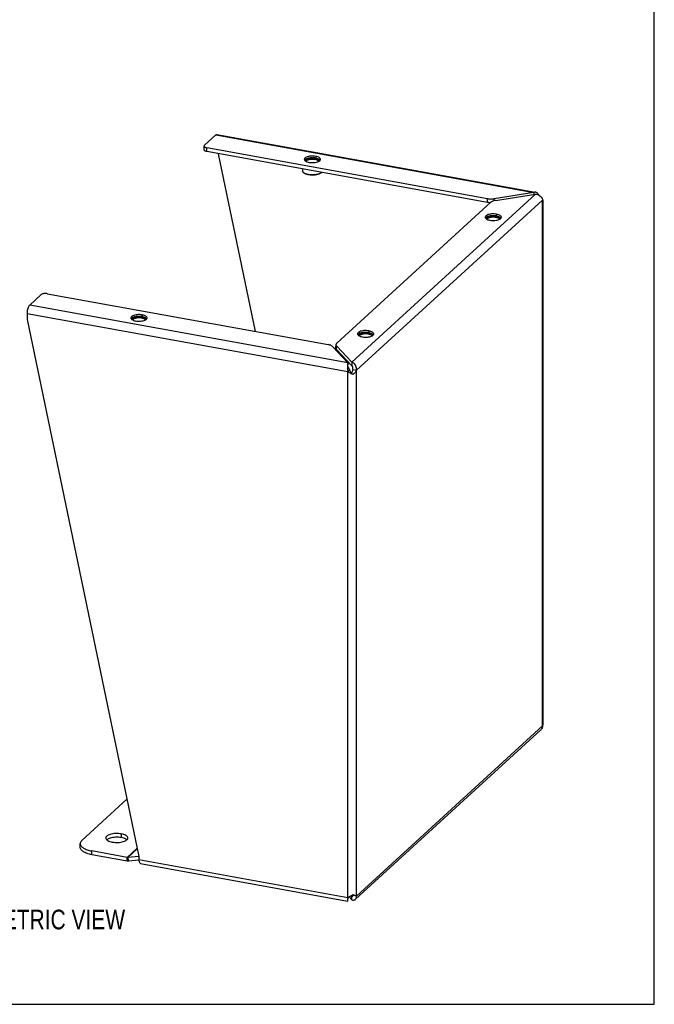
# Model space of a CAD drawing. Header units: inches. Extents: x 0 to 64.7, y 0 to 50.
# Tile 3 of 3: x 48.5 to 64.7, y 0 to 25.1. Entities that reach past the tile are written whole.
import ezdxf

# ---------------------------------------------------------------- set-up
doc = ezdxf.new("R2010")
doc.units = ezdxf.units.IN
doc.header["$LTSCALE"] = 3.558824
doc.header["$MEASUREMENT"] = 0
doc.layers.get('0').update_dxf_attribs({"linetype": 'CONTINUOUS'})
doc.layers.add('DIMENSIONS', color=7, linetype='CONTINUOUS')
doc.styles.get("Standard").update_dxf_attribs({"font": 'txt', "width": 0.8})

msp = doc.modelspace()

# ---------------------------------------------------------------- linework, layer by layer
at = {"color": 7, "linetype": 'Continuous'}
for p, q in [((64.706, 0), (64.706, 50)), ((53.225, 21.776), (53.225, 21.871)), ((53.299, 21.73), (53.299, 21.825)), ((60.453, 20.434), (53.299, 21.73)), ((54.533, 17.149), (53.589, 21.677)), ((56.071, 21.609), (56.071, 21.563)), ((56.086, 21.541), (56.096, 21.538)), ((55.737, 21.288), (55.737, 21.236)), ((55.773, 21.184), (55.764, 21.191)), ((56.202, 21.184), (56.211, 21.191)), ((56.211, 21.191), (56.208, 21.189)), ((61.636, 20.686), (61.636, 20.639)), ((60.453, 20.434), (60.453, 20.529)), ((60.524, 20.427), (60.508, 20.427)), ((60.621, 20.478), (60.621, 20.527)), ((60.683, 20.134), (60.683, 20.088)), ((60.698, 20.066), (60.707, 20.063)), ((51.648, 17.568), (51.648, 17.522)), ((51.663, 17.5), (51.673, 17.497)), ((57.429, 17.162), (57.429, 17.116)), ((57.444, 17.093), (57.453, 17.09)), ((56.587, 16.716), (56.587, 16.779)), ((56.602, 16.684), (56.602, 16.779)), ((56.992, 16.271), (56.602, 16.684)), ((56.891, 16.351), (56.891, 16.298)), ((56.992, 16.366), (56.992, 16.271)), ((56.893, 16.124), (56.935, 16.163)), ((56.977, 16.096), (56.967, 16.111)), ((56.983, 16.087), (56.977, 16.096)), ((56.99, 16.101), (56.983, 16.087)), ((56.991, 16.079), (56.983, 16.087)), ((57.02, 16.048), (56.991, 16.079)), ((57.009, 16.145), (57.004, 16.13)), ((57.018, 16.176), (57.113, 16.158)), ((51.114, 4.343), (51.114, 4.248)), ((50.068, 3.999), (50.068, 4.094)), ((50.364, 3.813), (50.364, 3.908)), ((51.265, 3.65), (50.364, 3.813)), ((51.265, 3.65), (51.265, 3.745)), ((51.305, 3.648), (51.28, 3.744)), ((51.564, 3.671), (51.305, 3.648)), ((56.98, 2.771), (56.992, 2.758)), ((57.015, 2.78), (56.992, 2.758)), ((57.011, 2.792), (57.014, 2.786)), ((57.014, 2.786), (57.02, 2.771)), ((57.113, 2.759), (57.018, 2.777)), ((56.89, 2.678), (56.891, 2.682)), ((56.891, 2.647), (56.891, 2.7)), ((56.992, 2.663), (56.992, 2.758)), ((0, 0), (64.706, 0))]:
    msp.add_line(p, q, dxfattribs=at)
at = {"color": 3, "linetype": 'Continuous'}
for p, q in [((53.235, 21.892), (53.524, 22.155)), ((53.524, 22.155), (61.636, 20.686)), ((53.553, 22.167), (61.666, 20.697)), ((60.453, 20.529), (53.299, 21.825)), ((55.795, 21.502), (55.809, 21.49)), ((55.809, 21.49), (55.827, 21.48)), ((56.091, 21.46), (56.117, 21.467)), ((56.117, 21.467), (56.141, 21.476)), ((56.141, 21.476), (56.161, 21.487)), ((56.161, 21.487), (56.176, 21.498)), ((56.176, 21.498), (56.187, 21.511)), ((61.675, 20.645), (56.992, 16.366)), ((61.636, 20.686), (60.621, 20.527)), ((60.66, 20.486), (61.675, 20.645)), ((56.606, 16.848), (60.538, 20.439)), ((57.113, 16.158), (61.858, 20.494)), ((61.853, 20.515), (61.858, 20.494)), ((61.858, 7.095), (61.858, 20.494)), ((61.859, 20.475), (61.861, 20.47)), ((61.873, 7.162), (61.873, 20.481)), ((60.406, 20.027), (60.42, 20.015)), ((60.42, 20.015), (60.438, 20.005)), ((60.702, 19.985), (60.728, 19.992)), ((60.728, 19.992), (60.752, 20.001)), ((60.752, 20.001), (60.772, 20.012)), ((60.772, 20.012), (60.787, 20.023)), ((60.787, 20.023), (60.798, 20.036)), ((49.066, 18.083), (48.778, 17.82)), ((49.231, 18.109), (56.385, 16.813)), ((56.891, 16.351), (48.778, 17.82)), ((48.711, 17.606), (48.711, 17.447)), ((48.711, 17.606), (56.893, 16.124)), ((48.711, 17.447), (51.564, 3.765)), ((51.371, 17.461), (51.385, 17.45)), ((51.385, 17.45), (51.404, 17.439)), ((51.667, 17.419), (51.694, 17.426)), ((51.694, 17.426), (51.718, 17.435)), ((51.718, 17.435), (51.737, 17.446)), ((51.737, 17.446), (51.753, 17.457)), ((51.753, 17.457), (51.764, 17.47)), ((57.533, 17.051), (57.544, 17.063)), ((57.152, 17.055), (57.166, 17.043)), ((57.166, 17.043), (57.184, 17.032)), ((57.448, 17.012), (57.475, 17.02)), ((57.475, 17.02), (57.498, 17.029)), ((57.498, 17.029), (57.518, 17.039)), ((57.518, 17.039), (57.533, 17.051)), ((56.501, 16.764), (56.891, 16.351)), ((56.992, 16.366), (56.602, 16.779)), ((56.879, 16.28), (56.878, 16.256)), ((56.893, 2.725), (56.893, 16.124)), ((57.113, 2.759), (57.113, 16.158)), ((57.113, 2.759), (61.858, 7.095)), ((57.088, 2.677), (61.804, 6.986)), ((51.259, 5.226), (50.111, 4.177)), ((51.265, 3.745), (50.364, 3.908)), ((51.519, 3.977), (51.265, 3.745)), ((51.522, 3.965), (51.28, 3.744)), ((51.563, 3.769), (51.28, 3.744)), ((51.564, 3.765), (51.564, 3.69)), ((51.564, 3.69), (56.893, 2.725)), ((51.602, 3.588), (56.881, 2.632)), ((56.956, 2.757), (56.978, 2.77)), ((57.02, 2.799), (57.04, 2.79)), ((56.887, 2.703), (56.882, 2.684)), ((56.893, 2.725), (56.887, 2.703)), ((56.893, 2.725), (56.913, 2.735)), ((56.921, 2.738), (56.992, 2.663))]:
    msp.add_line(p, q, dxfattribs=at)
for points in [[(53.524, 22.155), (53.534, 22.163), (53.545, 22.167), (53.553, 22.167)], [(53.235, 21.892), (53.229, 21.884), (53.225, 21.876), (53.225, 21.871)], [(53.225, 21.871), (53.225, 21.868), (53.227, 21.86), (53.233, 21.853), (53.241, 21.846), (53.253, 21.839), (53.266, 21.833), (53.281, 21.828), (53.299, 21.825)], [(56.071, 21.609), (56.04, 21.614), (56.009, 21.616), (55.977, 21.616), (55.944, 21.615), (55.913, 21.611), (55.884, 21.605), (55.857, 21.598), (55.834, 21.589), (55.814, 21.578), (55.799, 21.567), (55.788, 21.554), (55.782, 21.541), (55.781, 21.532)], [(56.194, 21.532), (56.194, 21.537), (56.189, 21.55), (56.18, 21.563), (56.166, 21.574), (56.148, 21.585), (56.126, 21.595), (56.1, 21.603), (56.071, 21.609)], [(55.781, 21.532), (55.781, 21.528), (55.785, 21.515), (55.795, 21.502)], [(55.827, 21.48), (55.849, 21.47), (55.875, 21.462), (55.903, 21.456)], [(55.903, 21.456), (55.934, 21.451), (55.966, 21.449), (55.998, 21.449), (56.03, 21.45), (56.061, 21.454), (56.091, 21.46)], [(56.187, 21.511), (56.193, 21.524), (56.194, 21.532)], [(61.686, 20.694), (61.671, 20.695), (61.654, 20.692), (61.636, 20.686)], [(61.675, 20.645), (61.702, 20.642), (61.728, 20.635), (61.753, 20.624), (61.777, 20.611), (61.798, 20.595), (61.817, 20.577), (61.832, 20.557), (61.844, 20.536), (61.853, 20.515)], [(61.719, 20.679), (61.704, 20.688), (61.688, 20.693), (61.686, 20.694)], [(61.76, 20.62), (61.757, 20.629), (61.745, 20.649), (61.733, 20.666), (61.719, 20.679)], [(60.453, 20.529), (60.48, 20.525), (60.508, 20.522), (60.536, 20.521), (60.565, 20.522), (60.593, 20.524), (60.621, 20.527)], [(60.66, 20.486), (60.633, 20.481), (60.609, 20.475), (60.587, 20.468), (60.568, 20.459), (60.551, 20.45), (60.538, 20.439)], [(61.873, 20.481), (61.872, 20.482), (61.87, 20.485), (61.866, 20.489), (61.858, 20.494)], [(60.683, 20.134), (60.652, 20.139), (60.62, 20.141), (60.588, 20.141), (60.556, 20.14), (60.525, 20.136), (60.495, 20.13), (60.469, 20.123), (60.445, 20.114), (60.425, 20.103), (60.41, 20.092), (60.399, 20.079), (60.393, 20.066), (60.392, 20.057)], [(60.805, 20.057), (60.805, 20.062), (60.801, 20.075), (60.791, 20.087), (60.777, 20.099), (60.759, 20.11), (60.737, 20.12), (60.711, 20.128), (60.683, 20.134)], [(60.392, 20.057), (60.392, 20.053), (60.397, 20.04), (60.406, 20.027)], [(60.438, 20.005), (60.46, 19.995), (60.486, 19.987), (60.515, 19.981)], [(60.515, 19.981), (60.545, 19.976), (60.577, 19.974), (60.609, 19.974), (60.641, 19.975), (60.673, 19.979), (60.702, 19.985)], [(60.798, 20.036), (60.804, 20.049), (60.805, 20.057)], [(49.231, 18.109), (49.213, 18.111), (49.194, 18.113), (49.174, 18.113), (49.155, 18.112), (49.136, 18.11), (49.118, 18.106), (49.102, 18.102), (49.088, 18.096), (49.076, 18.09), (49.066, 18.083)], [(48.778, 17.82), (48.768, 17.808), (48.757, 17.793), (48.748, 17.775), (48.738, 17.754), (48.73, 17.731), (48.723, 17.707), (48.718, 17.682), (48.714, 17.656), (48.711, 17.631), (48.711, 17.606)], [(51.648, 17.568), (51.617, 17.573), (51.586, 17.575), (51.553, 17.575), (51.521, 17.574), (51.49, 17.57), (51.461, 17.564), (51.434, 17.557), (51.411, 17.548), (51.391, 17.537), (51.375, 17.526), (51.365, 17.513), (51.359, 17.5), (51.358, 17.492)], [(51.771, 17.492), (51.77, 17.496), (51.766, 17.509), (51.757, 17.522), (51.743, 17.534), (51.725, 17.544), (51.702, 17.554), (51.677, 17.562), (51.648, 17.568)], [(51.358, 17.492), (51.358, 17.487), (51.362, 17.474), (51.371, 17.461)], [(51.404, 17.439), (51.426, 17.429), (51.451, 17.421), (51.48, 17.415)], [(51.48, 17.415), (51.511, 17.41), (51.543, 17.408), (51.575, 17.408), (51.607, 17.409), (51.638, 17.413), (51.667, 17.419)], [(51.764, 17.47), (51.77, 17.483), (51.771, 17.492)], [(57.429, 17.162), (57.398, 17.166), (57.366, 17.168), (57.334, 17.169), (57.302, 17.167), (57.271, 17.163), (57.241, 17.158), (57.215, 17.15), (57.191, 17.141), (57.171, 17.131), (57.156, 17.119), (57.145, 17.107), (57.139, 17.094), (57.138, 17.085)], [(57.138, 17.085), (57.138, 17.08), (57.143, 17.067), (57.152, 17.055)], [(57.551, 17.085), (57.551, 17.089), (57.547, 17.102), (57.537, 17.115), (57.523, 17.127), (57.505, 17.138), (57.483, 17.147), (57.457, 17.155), (57.429, 17.162)], [(57.544, 17.063), (57.55, 17.076), (57.551, 17.085)], [(56.501, 16.764), (56.489, 16.774), (56.474, 16.784), (56.455, 16.793), (56.434, 16.801), (56.411, 16.808), (56.385, 16.813)], [(56.606, 16.848), (56.596, 16.837), (56.59, 16.825), (56.587, 16.814), (56.587, 16.811)], [(56.587, 16.811), (56.588, 16.802), (56.593, 16.791), (56.602, 16.779)], [(57.184, 17.032), (57.206, 17.022), (57.232, 17.014), (57.261, 17.008)], [(57.261, 17.008), (57.292, 17.004), (57.323, 17.001), (57.355, 17.001), (57.388, 17.003), (57.419, 17.006), (57.448, 17.012)], [(56.891, 16.351), (56.887, 16.338), (56.884, 16.322), (56.881, 16.302), (56.879, 16.28)], [(57.113, 16.158), (57.114, 16.185), (57.111, 16.212), (57.105, 16.239), (57.096, 16.264), (57.084, 16.288), (57.069, 16.31), (57.051, 16.329), (57.032, 16.345), (57.012, 16.357), (56.992, 16.366)], [(56.878, 16.256), (56.878, 16.23), (56.879, 16.204)], [(56.879, 16.204), (56.882, 16.177), (56.887, 16.15), (56.893, 16.124)], [(56.935, 16.094), (56.913, 16.108), (56.893, 16.124)], [(57.02, 16.048), (56.999, 16.057), (56.978, 16.068), (56.956, 16.081), (56.935, 16.094)], [(57.113, 16.158), (57.103, 16.138), (57.09, 16.118), (57.075, 16.099), (57.058, 16.081), (57.04, 16.064), (57.02, 16.048)], [(61.858, 7.095), (61.853, 7.068), (61.844, 7.043), (61.832, 7.02), (61.817, 6.999), (61.804, 6.986)], [(61.858, 7.095), (61.866, 7.115), (61.87, 7.137), (61.872, 7.158), (61.873, 7.162)], [(51.114, 4.343), (51.079, 4.348), (51.043, 4.352), (51.007, 4.353), (50.97, 4.352), (50.934, 4.35), (50.899, 4.345), (50.865, 4.339), (50.834, 4.331), (50.806, 4.322), (50.781, 4.311), (50.76, 4.298), (50.742, 4.285), (50.73, 4.271), (50.722, 4.256), (50.718, 4.242), (50.718, 4.239)], [(51.281, 4.239), (51.279, 4.251), (51.273, 4.265), (51.262, 4.28), (51.247, 4.293), (51.227, 4.306), (51.203, 4.317), (51.176, 4.327), (51.147, 4.336), (51.114, 4.343)], [(50.111, 4.177), (50.098, 4.163), (50.087, 4.15), (50.078, 4.136), (50.072, 4.121), (50.069, 4.107), (50.068, 4.094)], [(50.068, 4.094), (50.068, 4.092), (50.069, 4.078), (50.073, 4.063), (50.08, 4.049), (50.089, 4.035), (50.101, 4.021)], [(50.101, 4.021), (50.115, 4.008), (50.131, 3.995), (50.15, 3.983), (50.17, 3.971), (50.193, 3.96), (50.218, 3.949), (50.244, 3.939), (50.272, 3.93), (50.301, 3.922), (50.332, 3.915), (50.364, 3.908)], [(50.718, 4.239), (50.72, 4.227), (50.726, 4.212), (50.737, 4.198), (50.752, 4.184), (50.772, 4.171), (50.795, 4.16), (50.822, 4.15), (50.852, 4.141), (50.885, 4.134)], [(50.885, 4.134), (50.92, 4.129), (50.955, 4.126), (50.992, 4.124), (51.029, 4.125), (51.065, 4.127), (51.1, 4.132), (51.134, 4.138), (51.165, 4.146), (51.193, 4.156), (51.218, 4.167), (51.239, 4.179), (51.256, 4.192), (51.269, 4.206), (51.277, 4.221), (51.281, 4.236), (51.281, 4.239)], [(51.28, 3.744), (51.278, 3.744), (51.275, 3.744), (51.273, 3.744), (51.27, 3.745), (51.268, 3.745), (51.265, 3.745)], [(51.564, 3.69), (51.565, 3.667), (51.567, 3.646), (51.571, 3.628), (51.577, 3.613), (51.584, 3.601), (51.592, 3.593), (51.601, 3.588), (51.602, 3.588)], [(56.978, 2.77), (56.999, 2.784), (57.02, 2.799)], [(57.04, 2.79), (57.058, 2.782), (57.075, 2.775)], [(57.075, 2.775), (57.09, 2.769), (57.103, 2.764), (57.113, 2.759)], [(56.882, 2.684), (56.879, 2.667), (56.878, 2.653)], [(56.878, 2.653), (56.878, 2.642), (56.879, 2.635), (56.881, 2.632), (56.881, 2.632)], [(56.881, 2.632), (56.884, 2.633), (56.887, 2.638), (56.891, 2.647)], [(56.913, 2.735), (56.935, 2.745), (56.956, 2.757)], [(56.992, 2.663), (57.012, 2.658), (57.032, 2.656), (57.051, 2.659), (57.069, 2.665), (57.084, 2.674), (57.088, 2.677)], [(57.088, 2.677), (57.096, 2.687), (57.105, 2.702), (57.111, 2.719), (57.114, 2.739), (57.113, 2.759)]]:
    msp.add_lwpolyline(points, dxfattribs=at)
at = {"color": 7, "linetype": 'Continuous'}
for points in [[(53.299, 21.73), (53.281, 21.733), (53.266, 21.738), (53.253, 21.744), (53.241, 21.751), (53.233, 21.758), (53.227, 21.765), (53.225, 21.773), (53.225, 21.776)], [(55.805, 21.526), (55.799, 21.521), (55.794, 21.516), (55.79, 21.511)], [(56.071, 21.563), (56.059, 21.565), (56.047, 21.567), (56.034, 21.568), (56.022, 21.569), (56.009, 21.57), (55.996, 21.57), (55.983, 21.571), (55.97, 21.57), (55.957, 21.57), (55.945, 21.569), (55.932, 21.567), (55.92, 21.566), (55.908, 21.564), (55.896, 21.562), (55.884, 21.559), (55.873, 21.557), (55.863, 21.553), (55.853, 21.55), (55.843, 21.547), (55.834, 21.543), (55.826, 21.539), (55.818, 21.535), (55.811, 21.53), (55.805, 21.526)], [(55.822, 21.483), (55.821, 21.485), (55.822, 21.49), (55.823, 21.495), (55.825, 21.5), (55.827, 21.505), (55.831, 21.51), (55.836, 21.514), (55.841, 21.519), (55.848, 21.523), (55.855, 21.527), (55.862, 21.531), (55.871, 21.535), (55.88, 21.538), (55.89, 21.541), (55.9, 21.544), (55.911, 21.547), (55.922, 21.549), (55.934, 21.551), (55.946, 21.552), (55.958, 21.553), (55.97, 21.554), (55.983, 21.554), (55.995, 21.554), (56.008, 21.554), (56.02, 21.553), (56.032, 21.552), (56.044, 21.55), (56.055, 21.548)], [(55.831, 21.478), (55.832, 21.48), (55.833, 21.485), (55.834, 21.49), (55.837, 21.494), (55.841, 21.499), (55.845, 21.503), (55.85, 21.508), (55.856, 21.512), (55.863, 21.516), (55.87, 21.519), (55.878, 21.523), (55.887, 21.526), (55.896, 21.529), (55.906, 21.532), (55.916, 21.534), (55.926, 21.536), (55.937, 21.538), (55.948, 21.539), (55.96, 21.54), (55.971, 21.541), (55.983, 21.541), (55.995, 21.541), (56.007, 21.541), (56.018, 21.54), (56.029, 21.539), (56.04, 21.537), (56.051, 21.536)], [(56.051, 21.536), (56.061, 21.534), (56.071, 21.531), (56.081, 21.529), (56.09, 21.526)], [(56.055, 21.548), (56.066, 21.546), (56.076, 21.544), (56.086, 21.541)], [(56.071, 21.563), (56.083, 21.561), (56.094, 21.558), (56.105, 21.556), (56.115, 21.552), (56.125, 21.549), (56.135, 21.545), (56.143, 21.542), (56.151, 21.537), (56.159, 21.533), (56.166, 21.529), (56.172, 21.524)], [(56.09, 21.526), (56.098, 21.522), (56.106, 21.519), (56.113, 21.515), (56.12, 21.511), (56.126, 21.507), (56.131, 21.503), (56.135, 21.498), (56.138, 21.494), (56.141, 21.489), (56.143, 21.484), (56.143, 21.48), (56.143, 21.478)], [(56.096, 21.538), (56.105, 21.534), (56.114, 21.531), (56.121, 21.527), (56.128, 21.522), (56.135, 21.518), (56.14, 21.513), (56.144, 21.509), (56.148, 21.504), (56.151, 21.499), (56.152, 21.494), (56.153, 21.489), (56.153, 21.484), (56.153, 21.483)], [(56.172, 21.524), (56.177, 21.519), (56.182, 21.514), (56.186, 21.509)], [(55.764, 21.191), (55.757, 21.197), (55.751, 21.203), (55.746, 21.21), (55.742, 21.216), (55.739, 21.223), (55.738, 21.23), (55.737, 21.236)], [(55.773, 21.184), (55.765, 21.19), (55.764, 21.191)], [(55.89, 21.138), (55.875, 21.141), (55.861, 21.144), (55.848, 21.148), (55.835, 21.152), (55.823, 21.156), (55.811, 21.161), (55.8, 21.166), (55.79, 21.172), (55.782, 21.177), (55.774, 21.183), (55.773, 21.184)], [(55.886, 21.144), (55.871, 21.147), (55.856, 21.15), (55.842, 21.154), (55.829, 21.158), (55.816, 21.163), (55.804, 21.167), (55.793, 21.173), (55.782, 21.178), (55.773, 21.184)], [(56.208, 21.189), (56.2, 21.183), (56.19, 21.177), (56.18, 21.172), (56.168, 21.166), (56.156, 21.161), (56.143, 21.157), (56.129, 21.153), (56.115, 21.149), (56.1, 21.146), (56.084, 21.143), (56.068, 21.14), (56.052, 21.138), (56.035, 21.137), (56.019, 21.136), (56.001, 21.135), (55.984, 21.135), (55.967, 21.135), (55.95, 21.136), (55.934, 21.137), (55.917, 21.139), (55.901, 21.141), (55.886, 21.144)], [(56.202, 21.184), (56.199, 21.182), (56.191, 21.176), (56.182, 21.17), (56.172, 21.165), (56.161, 21.16), (56.149, 21.155), (56.137, 21.151), (56.124, 21.147), (56.11, 21.143), (56.095, 21.14), (56.081, 21.137), (56.065, 21.135), (56.05, 21.133), (56.034, 21.132), (56.017, 21.13), (56.001, 21.13), (55.984, 21.13), (55.968, 21.13), (55.952, 21.131), (55.936, 21.132), (55.92, 21.134), (55.905, 21.136), (55.89, 21.138)], [(56.221, 21.2), (56.216, 21.195), (56.211, 21.191)], [(60.508, 20.427), (60.48, 20.43), (60.453, 20.434)], [(60.682, 20.088), (60.67, 20.09), (60.658, 20.092), (60.646, 20.093), (60.633, 20.094), (60.62, 20.095), (60.607, 20.095), (60.594, 20.095), (60.581, 20.095), (60.568, 20.095), (60.556, 20.094), (60.543, 20.092), (60.531, 20.091), (60.519, 20.089), (60.507, 20.087), (60.496, 20.084), (60.485, 20.082), (60.474, 20.078), (60.464, 20.075), (60.454, 20.072), (60.445, 20.068), (60.437, 20.064), (60.429, 20.06), (60.422, 20.055), (60.416, 20.051)], [(60.433, 20.008), (60.433, 20.01), (60.433, 20.015), (60.434, 20.02), (60.436, 20.025), (60.438, 20.03), (60.442, 20.034), (60.447, 20.039), (60.452, 20.044), (60.459, 20.048), (60.466, 20.052), (60.474, 20.056), (60.482, 20.06), (60.491, 20.063), (60.501, 20.066), (60.511, 20.069), (60.522, 20.072), (60.533, 20.074), (60.545, 20.076), (60.557, 20.077), (60.569, 20.078), (60.582, 20.079), (60.594, 20.079), (60.607, 20.079), (60.619, 20.079), (60.631, 20.078), (60.643, 20.077), (60.655, 20.075), (60.666, 20.073)], [(60.666, 20.073), (60.677, 20.071), (60.687, 20.069), (60.698, 20.066)], [(60.682, 20.088), (60.694, 20.086), (60.705, 20.083), (60.716, 20.081), (60.726, 20.077), (60.736, 20.074), (60.746, 20.07), (60.754, 20.066), (60.763, 20.062), (60.77, 20.058), (60.777, 20.054), (60.783, 20.049)], [(60.416, 20.051), (60.41, 20.046), (60.405, 20.041), (60.401, 20.036)], [(60.443, 20.003), (60.443, 20.005), (60.444, 20.01), (60.445, 20.015), (60.448, 20.019), (60.452, 20.024), (60.456, 20.028), (60.461, 20.033), (60.467, 20.037), (60.474, 20.041), (60.481, 20.044), (60.489, 20.048), (60.498, 20.051), (60.507, 20.054), (60.517, 20.057), (60.527, 20.059), (60.537, 20.061), (60.548, 20.063), (60.559, 20.064), (60.571, 20.065), (60.583, 20.066), (60.594, 20.066), (60.606, 20.066), (60.618, 20.066), (60.629, 20.065), (60.64, 20.064), (60.651, 20.062), (60.662, 20.061)], [(60.662, 20.061), (60.672, 20.059), (60.682, 20.056), (60.692, 20.053), (60.701, 20.051)], [(60.701, 20.051), (60.709, 20.047), (60.717, 20.044), (60.724, 20.04), (60.731, 20.036), (60.737, 20.032), (60.742, 20.028), (60.746, 20.023), (60.749, 20.019), (60.752, 20.014), (60.754, 20.009), (60.754, 20.005), (60.755, 20.003)], [(60.707, 20.063), (60.716, 20.059), (60.725, 20.056), (60.733, 20.052), (60.74, 20.047), (60.746, 20.043), (60.751, 20.038), (60.756, 20.034), (60.759, 20.029), (60.762, 20.024), (60.764, 20.019), (60.764, 20.014), (60.764, 20.009), (60.764, 20.008)], [(60.783, 20.049), (60.788, 20.044), (60.793, 20.039), (60.797, 20.034)], [(51.382, 17.485), (51.376, 17.48), (51.371, 17.475), (51.367, 17.47)], [(51.648, 17.522), (51.636, 17.524), (51.624, 17.526), (51.611, 17.527), (51.598, 17.529), (51.586, 17.529), (51.573, 17.53), (51.56, 17.53), (51.547, 17.529), (51.534, 17.529), (51.521, 17.528), (51.509, 17.527), (51.496, 17.525), (51.484, 17.523), (51.473, 17.521), (51.461, 17.518), (51.45, 17.516), (51.44, 17.513), (51.43, 17.509), (51.42, 17.506), (51.411, 17.502), (51.403, 17.498), (51.395, 17.494), (51.388, 17.489), (51.382, 17.485)], [(51.399, 17.442), (51.398, 17.444), (51.398, 17.449), (51.399, 17.454), (51.401, 17.459), (51.404, 17.464), (51.408, 17.469), (51.412, 17.473), (51.418, 17.478), (51.424, 17.482), (51.431, 17.486), (51.439, 17.49), (51.448, 17.494), (51.457, 17.497), (51.467, 17.501), (51.477, 17.503), (51.488, 17.506), (51.499, 17.508), (51.511, 17.51), (51.523, 17.511), (51.535, 17.512), (51.547, 17.513), (51.56, 17.513), (51.572, 17.513), (51.585, 17.513), (51.597, 17.512), (51.609, 17.511), (51.62, 17.509), (51.632, 17.508)], [(51.408, 17.437), (51.408, 17.44), (51.409, 17.444), (51.411, 17.449), (51.414, 17.454), (51.417, 17.458), (51.422, 17.463), (51.427, 17.467), (51.433, 17.471), (51.439, 17.475), (51.447, 17.479), (51.455, 17.482), (51.463, 17.485), (51.473, 17.488), (51.482, 17.491), (51.492, 17.493), (51.503, 17.495), (51.514, 17.497), (51.525, 17.498), (51.537, 17.499), (51.548, 17.5), (51.56, 17.5), (51.572, 17.5), (51.583, 17.5), (51.595, 17.499), (51.606, 17.498), (51.617, 17.496), (51.628, 17.495)], [(51.628, 17.495), (51.638, 17.493), (51.648, 17.49), (51.657, 17.488), (51.666, 17.485)], [(51.632, 17.508), (51.643, 17.505), (51.653, 17.503), (51.663, 17.5)], [(51.648, 17.522), (51.66, 17.52), (51.671, 17.518), (51.682, 17.515), (51.692, 17.512), (51.702, 17.508), (51.711, 17.505), (51.72, 17.501), (51.728, 17.497), (51.736, 17.492), (51.743, 17.488), (51.749, 17.483)], [(51.666, 17.485), (51.675, 17.481), (51.683, 17.478), (51.69, 17.474), (51.697, 17.47), (51.702, 17.466), (51.707, 17.462), (51.712, 17.457), (51.715, 17.453), (51.718, 17.448), (51.719, 17.443), (51.72, 17.439), (51.72, 17.437)], [(51.673, 17.497), (51.682, 17.493), (51.69, 17.49), (51.698, 17.486), (51.705, 17.481), (51.711, 17.477), (51.717, 17.473), (51.721, 17.468), (51.725, 17.463), (51.727, 17.458), (51.729, 17.453), (51.73, 17.448), (51.73, 17.443), (51.73, 17.442)], [(51.749, 17.483), (51.754, 17.478), (51.759, 17.473), (51.762, 17.469)], [(57.162, 17.078), (57.156, 17.073), (57.152, 17.068), (57.147, 17.063)], [(57.428, 17.116), (57.416, 17.118), (57.404, 17.119), (57.392, 17.121), (57.379, 17.122), (57.366, 17.122), (57.353, 17.123), (57.34, 17.123), (57.327, 17.123), (57.315, 17.122), (57.302, 17.121), (57.289, 17.12), (57.277, 17.118), (57.265, 17.116), (57.253, 17.114), (57.242, 17.112), (57.231, 17.109), (57.22, 17.106), (57.21, 17.103), (57.2, 17.099), (57.192, 17.095), (57.183, 17.091), (57.175, 17.087), (57.168, 17.083), (57.162, 17.078)], [(57.179, 17.035), (57.179, 17.037), (57.179, 17.042), (57.18, 17.047), (57.182, 17.052), (57.185, 17.057), (57.188, 17.062), (57.193, 17.067), (57.198, 17.071), (57.205, 17.075), (57.212, 17.08), (57.22, 17.084), (57.228, 17.087), (57.237, 17.091), (57.247, 17.094), (57.258, 17.097), (57.268, 17.099), (57.28, 17.101), (57.291, 17.103), (57.303, 17.104), (57.315, 17.106), (57.328, 17.106), (57.34, 17.107), (57.353, 17.107), (57.365, 17.106), (57.377, 17.105), (57.389, 17.104), (57.401, 17.103), (57.412, 17.101)], [(57.189, 17.03), (57.189, 17.033), (57.19, 17.038), (57.192, 17.042), (57.194, 17.047), (57.198, 17.051), (57.202, 17.056), (57.207, 17.06), (57.213, 17.064), (57.22, 17.068), (57.227, 17.072), (57.235, 17.075), (57.244, 17.078), (57.253, 17.081), (57.263, 17.084), (57.273, 17.086), (57.283, 17.088), (57.294, 17.09), (57.306, 17.091), (57.317, 17.092), (57.329, 17.093), (57.34, 17.093), (57.352, 17.093), (57.364, 17.093), (57.375, 17.092), (57.387, 17.091), (57.398, 17.09), (57.408, 17.088)], [(57.408, 17.088), (57.418, 17.086), (57.428, 17.084), (57.438, 17.081), (57.447, 17.078)], [(57.412, 17.101), (57.423, 17.099), (57.434, 17.096), (57.444, 17.093)], [(57.428, 17.116), (57.44, 17.113), (57.451, 17.111), (57.462, 17.108), (57.473, 17.105), (57.482, 17.101), (57.492, 17.098), (57.501, 17.094), (57.509, 17.09), (57.516, 17.085), (57.523, 17.081), (57.529, 17.076)], [(57.447, 17.078), (57.455, 17.075), (57.463, 17.071), (57.471, 17.067), (57.477, 17.063), (57.483, 17.059), (57.488, 17.055), (57.492, 17.051), (57.496, 17.046), (57.498, 17.041), (57.5, 17.037), (57.501, 17.032), (57.501, 17.03)], [(57.453, 17.09), (57.462, 17.087), (57.471, 17.083), (57.479, 17.079), (57.486, 17.075), (57.492, 17.07), (57.497, 17.066), (57.502, 17.061), (57.505, 17.056), (57.508, 17.051), (57.51, 17.046), (57.511, 17.041), (57.51, 17.036), (57.51, 17.035)], [(57.529, 17.076), (57.535, 17.072), (57.539, 17.067), (57.543, 17.062)], [(56.602, 16.684), (56.593, 16.696), (56.588, 16.707), (56.587, 16.716)], [(56.903, 16.229), (56.9, 16.238), (56.896, 16.249), (56.894, 16.261), (56.892, 16.273), (56.891, 16.284), (56.891, 16.294), (56.891, 16.298)], [(56.903, 16.229), (56.904, 16.226), (56.908, 16.216), (56.912, 16.206), (56.917, 16.195), (56.923, 16.184), (56.929, 16.173), (56.935, 16.163)], [(56.951, 16.136), (56.943, 16.149), (56.935, 16.163)], [(56.967, 16.111), (56.959, 16.123), (56.951, 16.136)], [(57.004, 16.13), (56.997, 16.115), (56.99, 16.101)], [(57.021, 16.199), (57.021, 16.211), (57.019, 16.222), (57.016, 16.233), (57.013, 16.243), (57.008, 16.252), (57.003, 16.26), (56.997, 16.266), (56.992, 16.271)], [(57.018, 16.176), (57.014, 16.16), (57.009, 16.145)], [(57.018, 16.176), (57.02, 16.187), (57.021, 16.199)], [(51.114, 4.248), (51.079, 4.253), (51.043, 4.257), (51.007, 4.258), (50.97, 4.257), (50.934, 4.255), (50.899, 4.25), (50.865, 4.244), (50.834, 4.236), (50.806, 4.227), (50.781, 4.216), (50.76, 4.203), (50.744, 4.191)], [(51.255, 4.191), (51.247, 4.198), (51.227, 4.211), (51.203, 4.222), (51.176, 4.232), (51.147, 4.241), (51.114, 4.248)], [(50.364, 3.813), (50.332, 3.82), (50.301, 3.827), (50.272, 3.835), (50.244, 3.844), (50.218, 3.854), (50.193, 3.865), (50.17, 3.876), (50.15, 3.888), (50.131, 3.9), (50.115, 3.913), (50.101, 3.926), (50.089, 3.94), (50.08, 3.954), (50.073, 3.968), (50.069, 3.983), (50.068, 3.997), (50.068, 3.999)], [(51.305, 3.648), (51.298, 3.648), (51.292, 3.648), (51.285, 3.648), (51.279, 3.648), (51.272, 3.649), (51.265, 3.65)], [(57.017, 2.754), (57.019, 2.756), (57.021, 2.76), (57.021, 2.765), (57.02, 2.771)], [(56.89, 2.678), (56.89, 2.677), (56.89, 2.678)], [(56.891, 2.682), (56.893, 2.689), (56.896, 2.697)], [(56.896, 2.697), (56.9, 2.708), (56.905, 2.719), (56.911, 2.731)], [(56.992, 2.758), (56.997, 2.754), (57.003, 2.752), (57.008, 2.751), (57.013, 2.752), (57.016, 2.753), (57.017, 2.754)]]:
    msp.add_lwpolyline(points, dxfattribs=at)

# ---------------------------------------------------------------- texts
at = {"layer": 'DIMENSIONS', "color": 2, "linetype": 'Continuous', "insert": (46.961, 2.411), "char_height": 0.5, "width": 10.8, "attachment_point": 2, "line_spacing_factor": 0.9}
msp.add_mtext('SCE-FK1512SS ISOMETRIC VIEW', dxfattribs=at)

doc.saveas('drawing.dxf')
